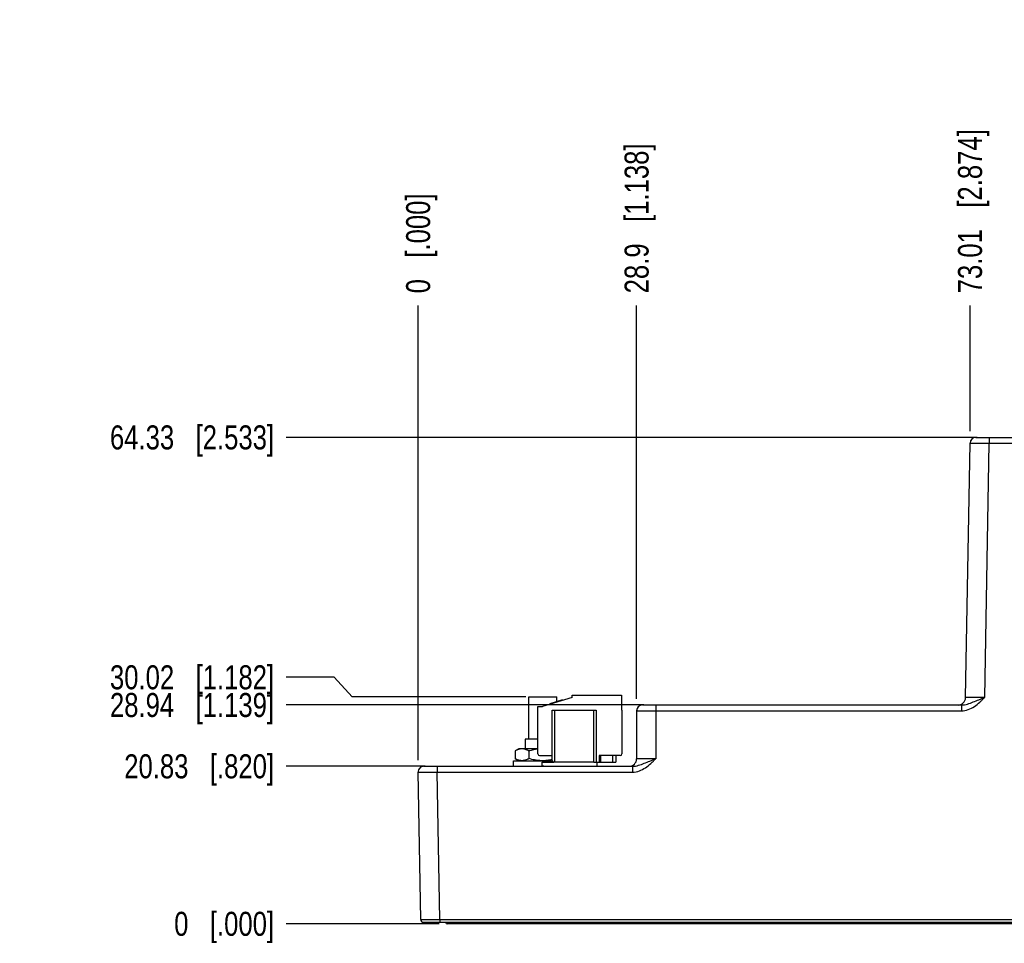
# Model space of a CAD drawing. Header units: inches. Extents: x 0 to 34, y 0 to 22.
# Tile 59 of 117: x 13.2 to 18.3, y 6.3 to 11.1. Entities that reach past the tile are written whole.
import ezdxf

# ---------------------------------------------------------------- set-up
doc = ezdxf.new("R2010")
doc.units = ezdxf.units.IN
doc.header["$LTSCALE"] = 1.87
doc.header["$MEASUREMENT"] = 0
doc.layers.get('0').update_dxf_attribs({"linetype": 'CONTINUOUS'})
doc.layers.add('02___PRT_ALL_AXES', color=7, linetype='CONTINUOUS')
doc.layers.add('DIMENSIONS', color=7, linetype='CONTINUOUS')
doc.styles.get("Standard").update_dxf_attribs({"font": 'txt', "width": 0.8})
doc.dimstyles.new('DIMSTYLE_1', dxfattribs={"dimtxt": 0.125, "dimasz": 0.18, "dimexe": 0.125, "dimexo": 0.0625, "dimgap": 0.03125, "dimtad": 0, "dimtih": 1, "dimtoh": 1, "dimdsep": 46, "dimtxsty": 'STANDARD', "dimblk": '_FILLED', "dimblk1": '_FILLED', "dimblk2": '_FILLED', "dimcen": 0.09, "dimazin": 2, "dimtp": 0.001, "dimtm": 0.001, "dimtfac": 1, "dimtofl": 0, "dimtmove": 0, "dimatfit": 3, "dimldrblk": '_FILLED', "dimfxl": 1, "dimtolj": 1, "dimarcsym": 0})
doc.dimstyles.new('DIMSTYLE_2', dxfattribs={"dimtxt": 0.125, "dimasz": 0.18, "dimexe": 0.125, "dimexo": 0.0625, "dimgap": 0.03125, "dimtad": 0, "dimtih": 1, "dimtoh": 1, "dimdsep": 46, "dimtxsty": 'STANDARD', "dimblk": '_FILLED', "dimblk1": '_FILLED', "dimblk2": '_FILLED', "dimcen": 0.09, "dimazin": 2, "dimtfac": 1, "dimtofl": 0, "dimtmove": 0, "dimatfit": 3, "dimldrblk": '_FILLED', "dimfxl": 1, "dimtolj": 1, "dimarcsym": 0})

# ---------------------------------------------------------------- blocks, each defined once
blk = doc.blocks.new('*D0')
at = {"layer": 'DIMENSIONS', "color": 2, "linetype": 'CONTINUOUS'}
blk.add_line((16.3998, 7.5608), (16.3998, 9.6092), dxfattribs=at)
at = {"layer": 'DIMENSIONS', "color": 2, "linetype": 'CONTINUOUS', "insert": (16.3373, 9.6717), "char_height": 0.125, "width": 1.225, "attachment_point": 1, "rotation": 90, "line_spacing_factor": 0.9}
blk.add_mtext('28.9{\\ftxt.shx;\\W1.000000;\\H0.125000; }[1.138]', dxfattribs=at)
blk = doc.blocks.new('_FILLED')
at = {"color": 0, "linetype": 'BYBLOCK'}
blk.add_solid([(0, 0), (-1, 0.174), (-1, -0.174)], dxfattribs=at)
blk = doc.blocks.new('*D1')
at = {"layer": 'DIMENSIONS', "color": 2, "linetype": 'CONTINUOUS'}
blk.add_line((15.2619, 7.241), (15.2619, 9.6092), dxfattribs=at)
at = {"layer": 'DIMENSIONS', "color": 2, "linetype": 'CONTINUOUS', "insert": (15.1994, 9.6717), "char_height": 0.125, "width": 0.825, "attachment_point": 1, "rotation": 90, "line_spacing_factor": 0.9}
blk.add_mtext('0{\\ftxt.shx;\\W1.000000;\\H0.125000; }[.000]', dxfattribs=at)
blk = doc.blocks.new('*D2')
at = {"layer": 'DIMENSIONS', "color": 2, "linetype": 'CONTINUOUS'}
blk.add_line((18.1363, 8.9547), (18.1363, 9.6092), dxfattribs=at)
at = {"layer": 'DIMENSIONS', "color": 2, "linetype": 'CONTINUOUS', "insert": (18.0738, 9.6717), "char_height": 0.125, "width": 1.325, "attachment_point": 1, "rotation": 90, "line_spacing_factor": 0.9}
blk.add_mtext('73.01{\\ftxt.shx;\\W1.000000;\\H0.125000; }[2.874]', dxfattribs=at)
blk = doc.blocks.new('*D3')
at = {"layer": 'DIMENSIONS', "color": 2, "linetype": 'CONTINUOUS'}
blk.add_line((22.2756, 7.2952), (22.2756, 9.6092), dxfattribs=at)
at = {"layer": 'DIMENSIONS', "color": 2, "linetype": 'CONTINUOUS', "insert": (22.2131, 9.6717), "char_height": 0.125, "width": 1.425, "attachment_point": 1, "rotation": 90, "line_spacing_factor": 0.9}
blk.add_mtext('178.15{\\ftxt.shx;\\W1.000000;\\H0.125000; }[7.014]', dxfattribs=at)
blk = doc.blocks.new('*D4')
at = {"layer": 'DIMENSIONS', "color": 2, "linetype": 'CONTINUOUS'}
blk.add_line((22.4351, 7.5665), (22.4351, 9.6092), dxfattribs=at)
at = {"layer": 'DIMENSIONS', "color": 2, "linetype": 'CONTINUOUS', "insert": (22.3726, 9.6717), "char_height": 0.125, "width": 1.325, "attachment_point": 1, "rotation": 90, "line_spacing_factor": 0.9}
blk.add_mtext('182.2{\\ftxt.shx;\\W1.000000;\\H0.125000; }[7.173]', dxfattribs=at)
blk = doc.blocks.new('*D5')
at = {"layer": 'DIMENSIONS', "color": 2, "linetype": 'CONTINUOUS'}
blk.add_line((15.2994, 7.209), (14.5744, 7.209), dxfattribs=at)
at = {"layer": 'DIMENSIONS', "color": 2, "linetype": 'CONTINUOUS', "insert": (14.5119, 7.2715), "char_height": 0.125, "width": 1.225, "attachment_point": 3, "line_spacing_factor": 0.9}
blk.add_mtext('20.83{\\ftxt.shx;\\W1.000000;\\H0.125000; }[.820]', dxfattribs=at)
blk = doc.blocks.new('*D6')
at = {"layer": 'DIMENSIONS', "color": 2, "linetype": 'CONTINUOUS'}
blk.add_line((15.3714, 6.3889), (14.5744, 6.3889), dxfattribs=at)
at = {"layer": 'DIMENSIONS', "color": 2, "linetype": 'CONTINUOUS', "insert": (14.5119, 6.4514), "char_height": 0.125, "width": 0.825, "attachment_point": 3, "line_spacing_factor": 0.9}
blk.add_mtext('0{\\ftxt.shx;\\W1.000000;\\H0.125000; }[.000]', dxfattribs=at)
blk = doc.blocks.new('*D7')
at = {"layer": 'DIMENSIONS', "color": 2, "linetype": 'CONTINUOUS'}
for p, q in [((14.8246, 7.6725), (14.5744, 7.6725)), ((14.9193, 7.5708), (14.8246, 7.6725)), ((15.8224, 7.5708), (14.9193, 7.5708))]:
    blk.add_line(p, q, dxfattribs=at)
at = {"layer": 'DIMENSIONS', "color": 2, "linetype": 'CONTINUOUS', "insert": (14.5119, 7.735), "char_height": 0.125, "width": 1.325, "attachment_point": 3, "line_spacing_factor": 0.9}
blk.add_mtext('30.02{\\ftxt.shx;\\W1.000000;\\H0.125000; }[1.182]', dxfattribs=at)
blk = doc.blocks.new('*D8')
at = {"layer": 'DIMENSIONS', "color": 2, "linetype": 'CONTINUOUS'}
blk.add_line((16.4373, 7.5283), (14.5744, 7.5283), dxfattribs=at)
at = {"layer": 'DIMENSIONS', "color": 2, "linetype": 'CONTINUOUS', "insert": (14.5119, 7.5908), "char_height": 0.125, "width": 1.325, "attachment_point": 3, "line_spacing_factor": 0.9}
blk.add_mtext('28.94{\\ftxt.shx;\\W1.000000;\\H0.125000; }[1.139]', dxfattribs=at)
blk = doc.blocks.new('*D9')
at = {"layer": 'DIMENSIONS', "color": 2, "linetype": 'CONTINUOUS'}
blk.add_line((18.1738, 8.9217), (14.5744, 8.9217), dxfattribs=at)
at = {"layer": 'DIMENSIONS', "color": 2, "linetype": 'CONTINUOUS', "insert": (14.5119, 8.9842), "char_height": 0.125, "width": 1.325, "attachment_point": 3, "line_spacing_factor": 0.9}
blk.add_mtext('64.33{\\ftxt.shx;\\W1.000000;\\H0.125000; }[2.533]', dxfattribs=at)

msp = doc.modelspace()

# ---------------------------------------------------------------- linework, layer by layer
at = {"color": 7, "linetype": 'CONTINUOUS'}
for p, q in [((18.1132, 7.567), (18.1363, 8.8922)), ((18.1663, 8.9217), (18.3922, 8.9217)), ((18.2132, 7.568), (18.2363, 8.8914)), ((18.2363, 8.9217), (18.2363, 8.8914)), ((18.2363, 8.8914), (18.3921, 8.8914)), ((16.0651, 7.568), (15.9096, 7.5205)), ((16.0136, 7.5543), (15.948, 7.5343)), ((15.966, 7.5398), (15.9666, 7.5379)), ((15.9742, 7.5423), (15.9748, 7.5404)), ((15.989, 7.5468), (15.9896, 7.5449)), ((15.9972, 7.5493), (15.9978, 7.5474)), ((16.0038, 7.5513), (16.0043, 7.5495)), ((16.0103, 7.5533), (16.0109, 7.5515)), ((16.012, 7.5538), (16.0125, 7.552)), ((16.0136, 7.5543), (16.0142, 7.5525)), ((16.0651, 7.568), (16.0651, 7.5802)), ((16.0651, 7.5802), (16.321, 7.5802)), ((16.321, 7.5802), (16.321, 7.5015)), ((15.886, 7.2732), (15.886, 7.5212)), ((15.886, 7.5212), (15.9096, 7.5212)), ((15.9096, 7.5212), (15.9096, 7.5205)), ((15.948, 7.5343), (15.9486, 7.5324)), ((15.9496, 7.5348), (15.9502, 7.5329)), ((15.9529, 7.5358), (15.9535, 7.5339)), ((15.9595, 7.5378), (15.96, 7.5359)), ((15.9608, 7.2377), (15.9608, 7.5015)), ((15.9608, 7.5015), (16.1891, 7.5015)), ((15.9726, 7.5015), (15.9726, 7.2298)), ((16.1773, 7.2298), (16.1773, 7.5015)), ((16.1891, 7.5015), (16.1891, 7.2298)), ((16.321, 7.5015), (16.323, 7.5015)), ((16.323, 7.5015), (16.323, 7.2732)), ((16.3998, 7.4983), (16.3998, 7.2484)), ((16.3998, 7.4983), (16.4547, 7.498)), ((16.4298, 7.5283), (18.0923, 7.5283)), ((16.4547, 7.498), (16.4616, 7.498)), ((16.4616, 7.498), (16.4998, 7.498)), ((16.4998, 7.5283), (16.4998, 7.498)), ((16.4998, 7.498), (16.4998, 7.2487)), ((16.4998, 7.498), (18.0923, 7.498)), ((18.0923, 7.5283), (18.0923, 7.498)), ((15.8194, 7.3503), (15.8194, 7.3005)), ((15.787, 7.3005), (15.7666, 7.2888)), ((15.7666, 7.2888), (15.7666, 7.2492)), ((15.886, 7.3005), (15.787, 7.3005)), ((15.8388, 7.2888), (15.8388, 7.2492)), ((15.7666, 7.2492), (15.787, 7.2375)), ((15.8939, 7.2653), (15.9608, 7.2653)), ((16.2049, 7.2653), (16.2049, 7.2298)), ((16.3151, 7.2653), (16.2049, 7.2653)), ((16.2128, 7.2298), (16.2128, 7.2653)), ((16.2757, 7.2298), (16.2757, 7.2653)), ((16.2915, 7.2653), (16.2915, 7.2298)), ((15.2919, 7.209), (16.379, 7.209)), ((15.3619, 7.209), (15.3619, 7.1788)), ((16.1773, 7.2298), (15.9687, 7.2298)), ((16.1931, 7.2298), (16.2915, 7.2298)), ((16.379, 7.209), (16.379, 7.1788)), ((15.2619, 7.1785), (15.3168, 7.1786)), ((15.2753, 6.4117), (15.2619, 7.1785)), ((15.3168, 7.1786), (15.3237, 7.1786)), ((15.3237, 7.1786), (15.3619, 7.1788)), ((15.3753, 6.4118), (15.3619, 7.1788)), ((15.3619, 7.1788), (16.379, 7.1788)), ((15.2753, 6.4117), (15.3753, 6.4118)), ((15.3753, 6.4118), (15.3753, 6.3969)), ((15.3753, 6.4118), (22.1612, 6.4118)), ((15.2903, 6.3969), (22.2462, 6.3969)), ((22.1373, 6.3889), (15.4138, 6.3889)), ((15.4339, 6.3889), (15.4339, 6.3969))]:
    msp.add_line(p, q, dxfattribs=at)
at = {"color": 6, "linetype": 'CONTINUOUS'}
for p, q in [((15.9076, 7.2102), (15.9076, 7.2298)), ((15.9076, 7.2298), (15.9687, 7.2298)), ((15.9175, 7.2102), (15.9076, 7.2102)), ((15.9175, 7.209), (15.9175, 7.2102)), ((16.1773, 7.2298), (16.1931, 7.2298)), ((16.1931, 7.2298), (16.1931, 7.209))]:
    msp.add_line(p, q, dxfattribs=at)
at = {"color": 7, "linetype": 'CONTINUOUS'}
for centre, radius, start, end in [((18.1663, 8.8917), 0.03, 90.0012, 179), ((18.0738, 7.5676), 0.0394, 270, 359), ((16.4298, 7.4983), 0.03, 90, 180), ((15.8939, 7.2732), 0.00787, 180, 270), ((15.9687, 7.2377), 0.00787, 180, 270), ((16.3151, 7.2732), 0.00787, 270, 360), ((16.3605, 7.2484), 0.0394, 270, 360), ((15.2919, 7.179), 0.03, 90, 181), ((15.2903, 6.4119), 0.015, 181, 270), ((15.4138, 6.3988), 0.00984, 191.2714, 270)]:
    msp.add_arc(centre, radius, start, end, dxfattribs=at)
for points, knots in [([(18.1363, 8.8922), (18.1363, 8.8921), (18.1365, 8.8922), (18.1368, 8.8921), (18.1375, 8.8921), (18.1383, 8.8921), (18.1394, 8.8921), (18.1413, 8.8921), (18.1442, 8.892), (18.1484, 8.892), (18.1534, 8.8919), (18.1592, 8.8919), (18.1684, 8.8918), (18.1815, 8.8917), (18.1985, 8.8916), (18.217, 8.8915), (18.2298, 8.8914), (18.2363, 8.8914)], [0, 0, 0, 0, 0.001214, 0.004828, 0.010834, 0.019223, 0.029979, 0.043072, 0.076131, 0.118095, 0.168545, 0.227008, 0.29291, 0.444446, 0.61733, 0.804917, 1, 1, 1, 1]), ([(18.0923, 7.498), (18.1042, 7.498), (18.1282, 7.5027), (18.16, 7.5198), (18.1832, 7.5389), (18.1983, 7.5533), (18.2068, 7.5617), (18.2111, 7.5659), (18.2132, 7.568)], [0, 0, 0, 0, 0.249454, 0.499353, 0.749577, 0.874786, 0.937393, 1, 1, 1, 1]), ([(18.0923, 7.5283), (18.1028, 7.5283), (18.1236, 7.5327), (18.1531, 7.5439), (18.1778, 7.5539), (18.1979, 7.562), (18.2081, 7.5659), (18.2132, 7.568)], [0, 0, 0, 0, 0.245781, 0.491509, 0.74282, 0.870947, 1, 1, 1, 1]), ([(18.2132, 7.568), (18.2067, 7.5679), (18.1939, 7.5678), (18.1754, 7.5677), (18.1583, 7.5676), (18.1453, 7.5674), (18.1361, 7.5673), (18.1303, 7.5673), (18.1253, 7.5672), (18.1211, 7.5671), (18.1181, 7.5671), (18.1162, 7.5671), (18.1152, 7.567), (18.1143, 7.567), (18.1137, 7.567), (18.1134, 7.5669), (18.1132, 7.567), (18.1132, 7.567)], [0, 0, 0, 0, 0.195058, 0.382613, 0.555482, 0.707012, 0.77292, 0.831385, 0.881847, 0.923817, 0.956891, 0.969988, 0.98075, 0.989147, 0.995159, 0.998778, 1, 1, 1, 1]), ([(15.8388, 7.2888), (15.8373, 7.2896), (15.8344, 7.2912), (15.8285, 7.2941), (15.8225, 7.2965), (15.8164, 7.2983), (15.8126, 7.2991), (15.8096, 7.2995), (15.8065, 7.2998), (15.8027, 7.3), (15.7989, 7.2998), (15.7958, 7.2995), (15.7928, 7.2991), (15.789, 7.2983), (15.7829, 7.2965), (15.7769, 7.2941), (15.771, 7.2912), (15.7681, 7.2896), (15.7666, 7.2888)], [0, 0, 0, 0, 0.065942, 0.130793, 0.257161, 0.318859, 0.379737, 0.409942, 0.440032, 0.5, 0.559968, 0.590058, 0.620263, 0.681141, 0.742839, 0.869207, 0.934058, 1, 1, 1, 1]), ([(15.886, 7.2985), (15.882, 7.298), (15.874, 7.2969), (15.8622, 7.2947), (15.8504, 7.292), (15.8426, 7.2899), (15.8388, 7.2888)], [0, 0, 0, 0, 0.250002, 0.500002, 0.750004, 1, 1, 1, 1]), ([(15.8388, 7.2492), (15.8373, 7.2484), (15.8344, 7.2468), (15.8285, 7.2439), (15.8225, 7.2415), (15.8164, 7.2397), (15.8126, 7.2389), (15.8096, 7.2385), (15.8065, 7.2382), (15.8027, 7.238), (15.7989, 7.2382), (15.7958, 7.2385), (15.7928, 7.2389), (15.789, 7.2397), (15.7829, 7.2415), (15.7769, 7.2439), (15.771, 7.2468), (15.7681, 7.2484), (15.7666, 7.2492)], [0, 0, 0, 0, 0.065942, 0.130793, 0.257161, 0.318859, 0.379737, 0.409942, 0.440032, 0.5, 0.559968, 0.590058, 0.620263, 0.681141, 0.742839, 0.869207, 0.934058, 1, 1, 1, 1]), ([(15.9608, 7.2436), (15.9558, 7.2425), (15.9482, 7.2411), (15.938, 7.2397), (15.9303, 7.2389), (15.9226, 7.2383), (15.9149, 7.2381), (15.9072, 7.2381), (15.8994, 7.2383), (15.8917, 7.2389), (15.8815, 7.24), (15.8688, 7.2419), (15.8537, 7.2452), (15.8437, 7.2478), (15.8388, 7.2492)], [0, 0, 0, 0, 0.124991, 0.187494, 0.249998, 0.312502, 0.375007, 0.437512, 0.500017, 0.562521, 0.625025, 0.750016, 0.875008, 1, 1, 1, 1]), ([(16.379, 7.1788), (16.3909, 7.1788), (16.4148, 7.1835), (16.4467, 7.2006), (16.4698, 7.2196), (16.485, 7.234), (16.4935, 7.2424), (16.4977, 7.2466), (16.4998, 7.2487)], [0, 0, 0, 0, 0.249482, 0.499374, 0.749588, 0.874791, 0.937396, 1, 1, 1, 1]), ([(16.379, 7.209), (16.3894, 7.209), (16.4102, 7.2134), (16.4397, 7.2247), (16.4644, 7.2347), (16.4845, 7.2427), (16.4947, 7.2467), (16.4998, 7.2487)], [0, 0, 0, 0, 0.245795, 0.491517, 0.742823, 0.870948, 1, 1, 1, 1]), ([(16.4998, 7.2487), (16.4933, 7.2487), (16.4806, 7.2487), (16.462, 7.2487), (16.445, 7.2487), (16.432, 7.2487), (16.4228, 7.2486), (16.4169, 7.2486), (16.4119, 7.2486), (16.4077, 7.2485), (16.4048, 7.2485), (16.4029, 7.2485), (16.4018, 7.2485), (16.401, 7.2484), (16.4003, 7.2485), (16.4001, 7.2484), (16.3998, 7.2484), (16.3998, 7.2484)], [0, 0, 0, 0, 0.195098, 0.382686, 0.555577, 0.707111, 0.773014, 0.831469, 0.881918, 0.923873, 0.956931, 0.97002, 0.980775, 0.989164, 0.99517, 0.998783, 1, 1, 1, 1])]:
    msp.add_open_spline(points, degree=3, knots=knots, dxfattribs=at)
at = {"layer": '02___PRT_ALL_AXES', "color": 7, "linetype": 'CONTINUOUS'}
for p, q in [((15.838, 7.3503), (15.838, 7.5708)), ((15.838, 7.5708), (15.984, 7.5708)), ((15.984, 7.5453), (15.984, 7.5708)), ((15.886, 7.3503), (15.8194, 7.3503)), ((15.758, 7.209), (15.758, 7.2375)), ((15.758, 7.2375), (15.9608, 7.2375))]:
    msp.add_line(p, q, dxfattribs=at)

# ---------------------------------------------------------------- dimensions: what is measured, and where the dimension line sits
at = {"layer": 'DIMENSIONS', "color": 2, "linetype": 'CONTINUOUS'}
for feature_location, offset, dtype, origin, dimstyle, picture, middle in [((22.2756, 7.2952), (0, 2.314), 1, (15.2619, 7.2327), 'DIMSTYLE_1', '*D3', (22.2756, 10.3842)), ((18.1363, 8.9547), (0, 0.6545), 1, (15.2619, 8.8922), 'DIMSTYLE_1', '*D2', (18.1363, 10.3342)), ((22.4351, 7.5665), (0, 2.0426), 1, (15.2619, 7.504), 'DIMSTYLE_1', '*D4', (22.4351, 10.3342)), ((16.3998, 7.5608), (0, 2.0484), 1, (15.2619, 7.1785), 'DIMSTYLE_1', '*D0', (16.3998, 10.2842)), ((15.2619278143, 7.2410049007), (0, 2.3681456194), 1, (15.2619278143, 7.1785049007), 'DIMSTYLE_2', '*D1', (15.2619278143, 10.0841505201)), ((18.1738, 8.9217), (-3.5994, 0), 0, (18.2363, 6.3889), 'DIMSTYLE_1', '*D9', (13.8494, 8.9217)), ((15.8224, 7.5708), (-1.248, 0.1017), 0, (15.838, 6.3889), 'DIMSTYLE_1', '*D7', (13.8494, 7.6725)), ((16.4373, 7.5283), (-1.8629, 0), 0, (16.4998, 6.3889), 'DIMSTYLE_1', '*D8', (13.8494, 7.5283)), ((15.2994, 7.209), (-0.725, 0), 0, (15.4339, 6.3889), 'DIMSTYLE_1', '*D5', (13.8994, 7.209)), ((15.3714287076, 6.3889418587), (-0.7970008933, 0), 0, (15.4339287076, 6.3889418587), 'DIMSTYLE_2', '*D6', (14.0994278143, 6.3889418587))]:
    dim = msp.add_ordinate_dim(feature_location=feature_location, offset=offset, dtype=dtype, origin=origin, dimstyle=dimstyle, dxfattribs=at)
    dim.commit()
    dim.dimension.update_dxf_attribs({"geometry": picture, "text_midpoint": middle})

doc.saveas('drawing.dxf')
